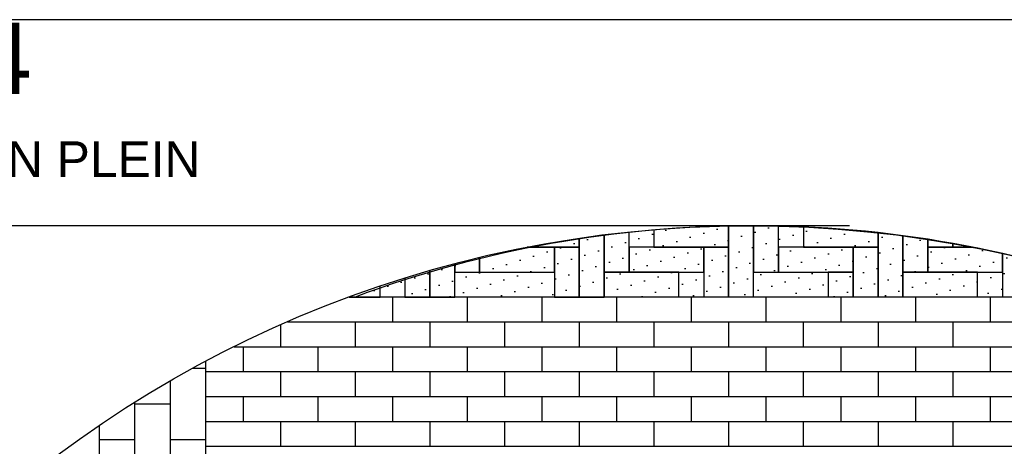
# Model space of a CAD drawing. Header units: metres. Extents: x 252743 to 254903, y 592696 to 593766.
# Tile 178 of 256: x 254465.11 to 254467.88, y 593457.32 to 593458.52. Entities that reach past the tile are written whole.
import ezdxf

# ---------------------------------------------------------------- set-up
doc = ezdxf.new("R2010")
doc.units = ezdxf.units.M
for name, color, linetype in [('N-WB-AANDUIDING PROFIEL', 4, 'Continuous'), ('N-WB-PROFIEL-ARC', 8, 'Continuous'), ('N-WB-PROFIEL-ARCERING', 8, 'Continuous'), ('N-WB-PROFIEL-LIJN', 3, 'Continuous'), ('N-WB-PROFIEL-TEKST 50', 7, 'Continuous')]:
    doc.layers.add(name, color=color, linetype=linetype)
doc.layers.add('N-WB-PROFIEL-HULP', color=6, linetype='Continuous', plot=False)
doc.styles.add('N_STANDARD 50', font='arial.ttf', dxfattribs={"height": 0.1})

msp = doc.modelspace()

# ---------------------------------------------------------------- hatches: boundary and pattern name
at = {"layer": 'N-WB-PROFIEL-ARC'}
h = msp.add_hatch(dxfattribs=at)
h.set_pattern_fill('DOTS', color=1, scale=0.025, style=0)
h.set_pattern_definition([(17.1329, (254465.136737, 593472.697183), (0.00727166, 0.04377208), [0, -0.0396875])])
edge = h.paths.add_edge_path()
edge.add_arc((254467.1714, 593454.7304), 3.2068, 69.6357, 110.3707)
edge.add_line((254466.0552, 593457.7366), (254468.2874, 593457.7368))

# ---------------------------------------------------------------- linework, layer by layer
at = {"layer": 'N-WB-AANDUIDING PROFIEL', "lineweight": -3}
msp.add_circle((254467.1632, 593454.6845), 3.2527, dxfattribs=at)
msp.add_circle((254467.1632, 593454.6845), 3.2527, dxfattribs=at)
at = {"layer": 'N-WB-PROFIEL-ARC'}
for p, q in [((254466.039, 593457.7368), (254468.2874, 593457.7368)), ((254466.1602, 593457.7369), (254466.1602, 593457.6669)), ((254466.3702, 593457.7369), (254466.3702, 593457.6669)), ((254466.5802, 593457.7369), (254466.5802, 593457.6669)), ((254466.7902, 593457.7369), (254466.7902, 593457.6669)), ((254467.0002, 593457.7369), (254467.0002, 593457.6669)), ((254467.2102, 593457.7369), (254467.2102, 593457.6669)), ((254467.4202, 593457.7369), (254467.4202, 593457.6669)), ((254467.6302, 593457.7369), (254467.6302, 593457.6669)), ((254467.8402, 593457.7369), (254467.8402, 593457.6669)), ((254465.8649, 593457.6669), (254468.4615, 593457.6669)), ((254466.0552, 593457.6669), (254466.0552, 593457.5969)), ((254466.2652, 593457.6669), (254466.2652, 593457.5969)), ((254466.4752, 593457.6669), (254466.4752, 593457.5969)), ((254466.6852, 593457.6669), (254466.6852, 593457.5969)), ((254466.8952, 593457.6669), (254466.8952, 593457.5969)), ((254467.1052, 593457.6669), (254467.1052, 593457.5969)), ((254467.3152, 593457.6669), (254467.3152, 593457.5969)), ((254467.5252, 593457.6669), (254467.5252, 593457.5969)), ((254467.7352, 593457.6669), (254467.7352, 593457.5969)), ((254465.8452, 593457.6582), (254465.8452, 593457.5969)), ((254465.7147, 593457.5969), (254468.6117, 593457.5969)), ((254465.7402, 593457.5969), (254465.7402, 593457.5269)), ((254465.9502, 593457.5969), (254465.9502, 593457.5269)), ((254466.1602, 593457.5969), (254466.1602, 593457.5269)), ((254466.3702, 593457.5969), (254466.3702, 593457.5269)), ((254466.5802, 593457.5969), (254466.5802, 593457.5269)), ((254466.7902, 593457.5969), (254466.7902, 593457.5269)), ((254467.0002, 593457.5969), (254467.0002, 593457.5269)), ((254467.2102, 593457.5969), (254467.2102, 593457.5269)), ((254467.4202, 593457.5969), (254467.4202, 593457.5269)), ((254467.6302, 593457.5969), (254467.6302, 593457.5269)), ((254467.8402, 593457.5969), (254467.8402, 593457.5269)), ((254465.6352, 593451.8132), (254465.6352, 593457.5559)), ((254465.6352, 593457.5354), (254465.5972, 593457.5354)), ((254465.6352, 593457.5269), (254468.7447, 593457.5269)), ((254465.8452, 593457.5269), (254465.8452, 593457.4569)), ((254466.0552, 593457.5269), (254466.0552, 593457.4569)), ((254466.2652, 593457.5269), (254466.2652, 593457.4569)), ((254466.4752, 593457.5269), (254466.4752, 593457.4569)), ((254466.6852, 593457.5269), (254466.6852, 593457.4569)), ((254466.8952, 593457.5269), (254466.8952, 593457.4569)), ((254467.1052, 593457.5269), (254467.1052, 593457.4569)), ((254467.3152, 593457.5269), (254467.3152, 593457.4569)), ((254467.5252, 593457.5269), (254467.5252, 593457.4569)), ((254467.7352, 593457.5269), (254467.7352, 593457.4569)), ((254465.6352, 593457.4569), (254468.8644, 593457.4569)), ((254465.7402, 593457.4569), (254465.7402, 593457.3869)), ((254465.9502, 593457.4569), (254465.9502, 593457.3869)), ((254466.1602, 593457.4569), (254466.1602, 593457.3869)), ((254466.3702, 593457.4569), (254466.3702, 593457.3869)), ((254466.5802, 593457.4569), (254466.5802, 593457.3869)), ((254466.7902, 593457.4569), (254466.7902, 593457.3869)), ((254467.0002, 593457.4569), (254467.0002, 593457.3869)), ((254467.2102, 593457.4569), (254467.2102, 593457.3869)), ((254467.4202, 593457.4569), (254467.4202, 593457.3869)), ((254467.6302, 593457.4569), (254467.6302, 593457.3869)), ((254467.8402, 593457.4569), (254467.8402, 593457.3869)), ((254465.5352, 593457.4354), (254465.4352, 593457.4354)), ((254465.6352, 593457.3869), (254468.9736, 593457.3869)), ((254465.8452, 593457.3869), (254465.8452, 593457.3169)), ((254466.0552, 593457.3869), (254466.0552, 593457.3169)), ((254466.2652, 593457.3869), (254466.2652, 593457.3169)), ((254466.4752, 593457.3869), (254466.4752, 593457.3169)), ((254466.6852, 593457.3869), (254466.6852, 593457.3169)), ((254466.8952, 593457.3869), (254466.8952, 593457.3169)), ((254467.1052, 593457.3869), (254467.1052, 593457.3169)), ((254467.3152, 593457.3869), (254467.3152, 593457.3169)), ((254467.5252, 593457.3869), (254467.5252, 593457.3169)), ((254467.7352, 593457.3869), (254467.7352, 593457.3169)), ((254465.4352, 593457.3354), (254465.3352, 593457.3354)), ((254465.6352, 593457.3354), (254465.5352, 593457.3354)), ((254465.6352, 593457.3169), (254469.0739, 593457.3169))]:
    msp.add_line(p, q, dxfattribs=at)
at = {"layer": 'N-WB-PROFIEL-ARC', "flags": 128}
for points in [[(254466.7553, 593457.9115), (254466.7553, 593457.8067), (254466.8253, 593457.8067), (254466.8253, 593457.9196)], [(254466.8953, 593457.9262), (254466.8953, 593457.8767), (254467.1053, 593457.8768), (254467.1053, 593457.9367)], [(254467.1053, 593457.9367), (254467.1053, 593457.7368), (254467.1753, 593457.7368), (254467.1753, 593457.9372)], [(254467.1753, 593457.9372), (254467.1753, 593457.8068), (254467.2453, 593457.8068), (254467.2453, 593457.9364)], [(254467.3153, 593457.934), (254467.3153, 593457.8768), (254467.5253, 593457.8768), (254467.5253, 593457.9176)], [(254467.5253, 593457.9176), (254467.5253, 593457.7368), (254467.5953, 593457.7368), (254467.5953, 593457.9091)], [(254466.5388, 593457.8767), (254466.6853, 593457.8767), (254466.6853, 593457.9019)], [(254466.5388, 593457.8767), (254466.6853, 593457.8767), (254466.6853, 593457.9019)], [(254466.6853, 593457.9019), (254466.6853, 593457.7367), (254466.7553, 593457.7367), (254466.7553, 593457.9115)], [(254467.5953, 593457.9091), (254467.5953, 593457.8068), (254467.6653, 593457.8068), (254467.6653, 593457.8989)], [(254467.5953, 593457.9091), (254467.5953, 593457.8068), (254467.6653, 593457.8068), (254467.6653, 593457.8989)], [(254467.6653, 593457.8989), (254467.6653, 593457.8768), (254467.7353, 593457.8768), (254467.7353, 593457.8872)], [(254467.6653, 593457.8989), (254467.6653, 593457.8768), (254467.7353, 593457.8768), (254467.7353, 593457.8872)], [(254466.4053, 593457.8477), (254466.4053, 593457.8067), (254466.6153, 593457.8067), (254466.6153, 593457.8767), (254466.5388, 593457.8767)], [(254466.4053, 593457.8477), (254466.4053, 593457.8067), (254466.6153, 593457.8067), (254466.6153, 593457.8767), (254466.5388, 593457.8767)], [(254467.7908, 593457.8768), (254467.6653, 593457.8768), (254467.6653, 593457.8068), (254467.8753, 593457.8068), (254467.8753, 593457.859)], [(254467.7353, 593457.8872), (254467.7353, 593457.8768), (254467.7908, 593457.8768)], [(254466.3353, 593457.8301), (254466.3353, 593457.8067), (254466.4053, 593457.8067), (254466.4053, 593457.8477)], [(254466.3353, 593457.8301), (254466.3353, 593457.8067), (254466.4053, 593457.8067), (254466.4053, 593457.8477)], [(254467.8753, 593457.859), (254467.8753, 593457.7368), (254467.9453, 593457.7368), (254467.9453, 593457.8424)], [(254467.8753, 593457.859), (254467.8753, 593457.7368), (254467.9453, 593457.7368), (254467.9453, 593457.8424)], [(254466.1953, 593457.7899), (254466.1953, 593457.7367), (254466.2653, 593457.7367), (254466.2653, 593457.8108)], [(254466.1953, 593457.7899), (254466.1953, 593457.7367), (254466.2653, 593457.7367), (254466.2653, 593457.8108)], [(254466.2653, 593457.8108), (254466.2653, 593457.7367), (254466.3353, 593457.7367), (254466.3353, 593457.8301)], [(254466.2653, 593457.8108), (254466.2653, 593457.7367), (254466.3353, 593457.7367), (254466.3353, 593457.8301)], [(254466.0388, 593457.7367), (254466.1253, 593457.7367), (254466.1253, 593457.7672)], [(254466.0388, 593457.7367), (254466.1253, 593457.7367), (254466.1253, 593457.7672)]]:
    msp.add_lwpolyline(points, dxfattribs=at)
for points in [[(254466.6853, 593457.7367), (254466.6853, 593457.8767), (254466.6153, 593457.8767), (254466.6153, 593457.7367)], [(254466.6853, 593457.7367), (254466.6853, 593457.8767), (254466.6153, 593457.8767), (254466.6153, 593457.7367)], [(254467.0353, 593457.8768), (254466.8253, 593457.8767), (254466.8253, 593457.8067), (254467.0353, 593457.8068)], [(254467.1053, 593457.7368), (254467.1053, 593457.8768), (254467.0353, 593457.8768), (254467.0353, 593457.7368)], [(254467.1053, 593457.7368), (254467.1053, 593457.8768), (254467.0353, 593457.8768), (254467.0353, 593457.7368)], [(254467.4553, 593457.8768), (254467.2453, 593457.8768), (254467.2453, 593457.8068), (254467.4553, 593457.8068)], [(254467.4553, 593457.8768), (254467.2453, 593457.8768), (254467.2453, 593457.8068), (254467.4553, 593457.8068)], [(254467.5253, 593457.7368), (254467.5253, 593457.8768), (254467.4553, 593457.8768), (254467.4553, 593457.7368)], [(254467.5253, 593457.7368), (254467.5253, 593457.8768), (254467.4553, 593457.8768), (254467.4553, 593457.7368)], [(254466.9653, 593457.8068), (254466.7553, 593457.8067), (254466.7553, 593457.7367), (254466.9653, 593457.7368)], [(254467.4553, 593457.7368), (254467.4553, 593457.8068), (254467.3853, 593457.8068), (254467.3853, 593457.7368)], [(254467.4553, 593457.7368), (254467.4553, 593457.8068), (254467.3853, 593457.8068), (254467.3853, 593457.7368)], [(254467.8053, 593457.8068), (254467.5953, 593457.8068), (254467.5953, 593457.7368), (254467.8053, 593457.7368)], [(254467.8053, 593457.8068), (254467.5953, 593457.8068), (254467.5953, 593457.7368), (254467.8053, 593457.7368)]]:
    msp.add_lwpolyline(points, close=True, dxfattribs=at)
at = {"layer": 'N-WB-PROFIEL-ARCERING'}
for p, q in [((254465.5352, 593457.5004), (254465.5352, 593451.8686)), ((254465.4352, 593457.4402), (254465.4352, 593453.4854)), ((254465.3352, 593457.3749), (254465.3352, 593453.4854))]:
    msp.add_line(p, q, dxfattribs=at)
at = {"layer": 'N-WB-PROFIEL-HULP'}
for p, q in [((254473.3334, 593458.5165), (254463.9336, 593458.5165)), ((254467.4448, 593457.9371), (254463.6984, 593457.9371))]:
    msp.add_line(p, q, dxfattribs=at)
msp.add_lwpolyline([(254468.2874, 593457.7368, 0.179636), (254466.0552, 593457.7366), (254468.2874, 593457.7368), (254468.2874, 593457.7368), (254468.2874, 593457.7368)], format="xyb", close=True, dxfattribs=at)
for points in [[(254465.6352, 593451.8132), (254465.6352, 593457.5559)], [(254465.6357, 593451.8129), (254465.6357, 593457.5562)]]:
    msp.add_lwpolyline(points, dxfattribs=at)
at = {"layer": 'N-WB-PROFIEL-LIJN'}
msp.add_lwpolyline([(254468.2874, 593457.7369), (254466.0388, 593457.7367)], dxfattribs=at)

# ---------------------------------------------------------------- texts
at = {"layer": 'N-WB-PROFIEL-TEKST 50', "insert": (254463.9355, 593458.5079), "char_height": 0.1, "width": 3.136611, "attachment_point": 1, "style": 'N_STANDARD 50'}
msp.add_mtext('{\\H2x;DETAIL 4\\P}HAAKSPARKEREN PLEIN\\PSCHAAL 1:50', dxfattribs=at)

doc.saveas('drawing.dxf')
